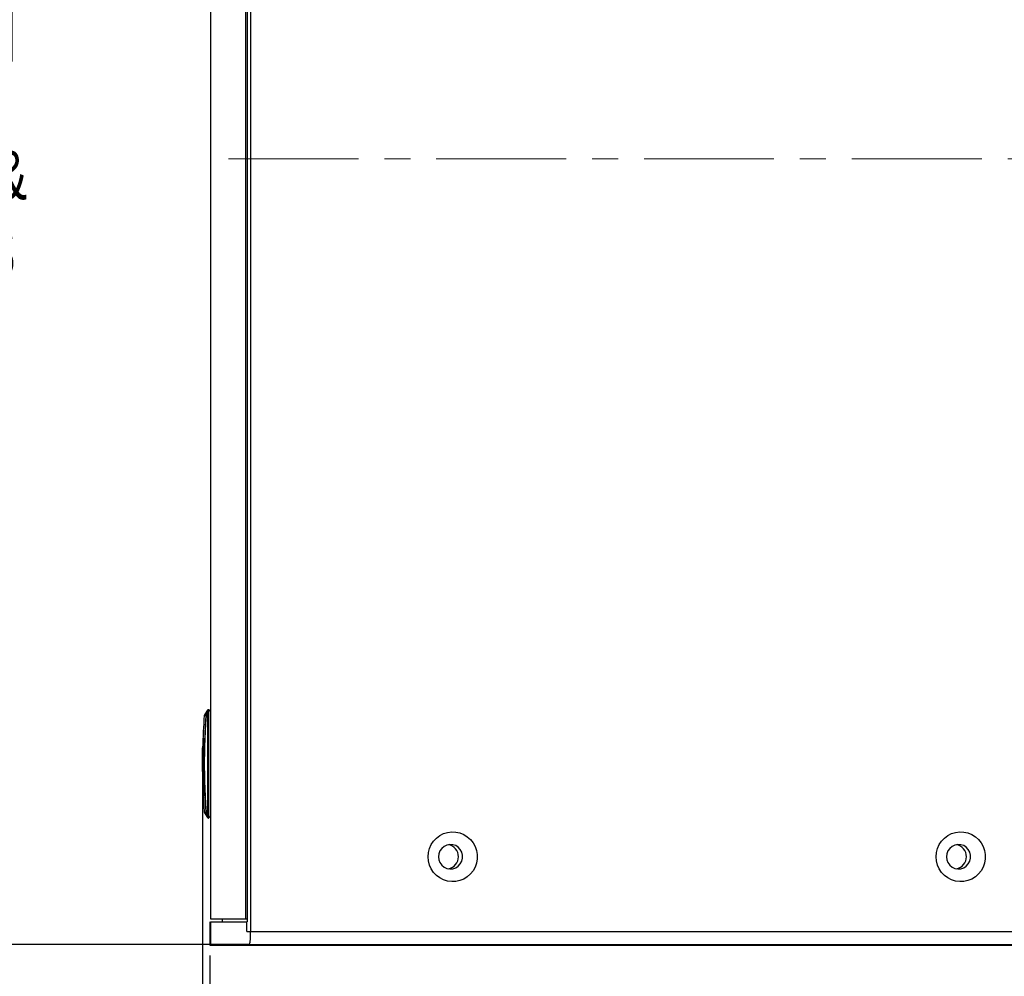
# Model space of a CAD drawing. Header units: millimetres. Extents: x 0 to 4205, y 0 to 2970.
# Tile 20 of 30: x 1754 to 2236, y 590 to 1058. Entities that reach past the tile are written whole.
import ezdxf

# ---------------------------------------------------------------- set-up
doc = ezdxf.new("R2010")
doc.units = ezdxf.units.MM
doc.header["$LTSCALE"] = 5
doc.linetypes.add('CENTERX2', pattern=[20.32, 12.7, -2.54, 2.54, -2.54])
doc.layers.add('SLD-0', color=7, linetype='Continuous')
doc.styles.add('SLDTEXTSTYLE0', font='TXT', dxfattribs={"width": 0.75})
doc.dimstyles.new('SLDDIMSTYLE0', dxfattribs={"dimtxt": 23.8125, "dimasz": 16, "dimexe": 0, "dimexo": 0.0625, "dimgap": 5.953125, "dimtad": 0, "dimtih": 1, "dimtoh": 1, "dimdec": 1, "dimrnd": 1e-09, "dimzin": 12, "dimdsep": 46, "dimtxsty": 'SLDTEXTSTYLE0', "dimsah": 1, "dimcen": 0.09, "dimadec": 0, "dimazin": 3, "dimtfac": 1, "dimtdec": 1, "dimtofl": 0, "dimtmove": 0, "dimatfit": 3, "dimfxl": 1, "dimfrac": 2, "dimtolj": 1, "dimtzin": 12, "dimarcsym": 0})

# ---------------------------------------------------------------- blocks, each defined once
blk = doc.blocks.new('_D_16')
at = {"layer": 'SLD-0', "color": 7, "transparency": 16777216}
for p, q in [((2564.35, 717.56), (2564.35, 355.01)), ((1843.77, 683.5), (1843.77, 355.01)), ((2155.86, 434.43), (2148.61, 434.43)), ((2148.61, 434.43), (2148.61, 396.59)), ((2235.01, 434.43), (2242.25, 434.43)), ((2242.25, 434.43), (2242.25, 396.59)), ((2148.61, 396.59), (2155.86, 396.59)), ((2242.25, 396.59), (2235.01, 396.59)), ((1843.77, 360.01), (2564.35, 360.01))]:
    blk.add_line(p, q, dxfattribs=at)
for points in [[(1843.77, 360.01), (1859.77, 357.26), (1859.77, 362.76)], [(2564.35, 360.01), (2548.35, 362.76), (2548.35, 357.26)]]:
    blk.add_solid(points, dxfattribs=at)
at = {"layer": 'SLD-0', "color": 7, "transparency": 16777216, "char_height": 23.812, "attachment_point": 1, "style": 'SLDTEXTSTYLE0'}
for s, insert in [('28.37', (2155.86, 427.29)), ('720.6', (2155.86, 390.71))]:
    blk.add_mtext(s, dxfattribs=dict(at, insert=insert))
blk = doc.blocks.new('_D_17')
at = {"layer": 'SLD-0', "color": 7, "transparency": 16777216}
for p, q in [((2528.13, 606.61), (2528.13, 450.94)), ((1847.47, 599.96), (1847.47, 450.94)), ((2155.86, 568.19), (2148.61, 568.19)), ((2148.61, 568.19), (2148.61, 530.36)), ((2235.01, 568.19), (2242.25, 568.19)), ((2242.25, 568.19), (2242.25, 530.36)), ((2148.61, 530.36), (2155.86, 530.36)), ((2242.25, 530.36), (2235.01, 530.36)), ((1847.47, 455.94), (2528.13, 455.94))]:
    blk.add_line(p, q, dxfattribs=at)
for points in [[(1847.47, 455.94), (1863.47, 453.19), (1863.47, 458.69)], [(2528.13, 455.94), (2512.13, 458.69), (2512.13, 453.19)]]:
    blk.add_solid(points, dxfattribs=at)
at = {"layer": 'SLD-0', "color": 7, "transparency": 16777216, "attachment_point": 1, "style": 'SLDTEXTSTYLE0'}
for s, insert, char_height in [('26.80', (2155.86, 561.05), 23.812), ('680.7', (2155.86, 524.47), 23.812), ('OUTDOOR MODELS', (2047.05, 486.64), 23.8125)]:
    blk.add_mtext(s, dxfattribs=dict(at, insert=insert, char_height=char_height))
blk = doc.blocks.new('_D_18')
at = {"layer": 'SLD-0', "color": 7, "transparency": 16777216}
for p, q in [((1861.57, 1373.82), (1698.77, 1373.82)), ((1703.77, 1373.82), (1703.77, 1079.86)), ((1664.19, 1075.03), (1656.95, 1075.03)), ((1656.95, 1075.03), (1656.95, 1037.19)), ((1743.35, 1075.03), (1750.59, 1075.03)), ((1750.59, 1075.03), (1750.59, 1037.19)), ((1656.95, 1037.19), (1664.19, 1037.19)), ((1750.59, 1037.19), (1743.35, 1037.19)), ((1703.77, 605.26), (1703.77, 924.94)), ((1861.57, 605.26), (1698.77, 605.26))]:
    blk.add_line(p, q, dxfattribs=at)
for points in [[(1703.77, 1373.82), (1701.02, 1357.82), (1706.52, 1357.82)], [(1703.77, 605.26), (1706.52, 621.26), (1701.02, 621.26)]]:
    blk.add_solid(points, dxfattribs=at)
at = {"layer": 'SLD-0', "color": 7, "transparency": 16777216, "char_height": 23.812, "attachment_point": 1, "style": 'SLDTEXTSTYLE0'}
for s, insert in [('30.26', (1664.19, 1067.89)), ('768.6', (1664.19, 1031.31)), ('STANDARD &', (1604.15, 993.47)), ('PI MODELS', (1622.41, 955.64))]:
    blk.add_mtext(s, dxfattribs=dict(at, insert=insert))

msp = doc.modelspace()

# ---------------------------------------------------------------- linework, layer by layer
at = {"color": 7, "linetype": 'Continuous', "lineweight": 25}
for p, q in [((1867.229951, 1367.465533), (1867.229951, 611.612356)), ((1865.654392, 1362.766541), (1865.654392, 616.311348)), ((1847.681148, 1361.194289), (1847.681148, 719.750292)), ((1864.799661, 1361.194289), (1864.799661, 617.8836)), ((1846.260799, 719.843365), (1844.74553, 717.581309)), ((1845.57314, 717.459447), (1845.596118, 717.595465)), ((1846.28023, 719.67063), (1845.596118, 717.595465)), ((1845.596118, 716.65097), (1846.28023, 718.452937)), ((1846.28023, 719.67063), (1846.288843, 719.629473)), ((1846.288843, 718.858457), (1846.28023, 718.452937)), ((1846.645577, 720.103896), (1846.828086, 720.179505)), ((1846.645577, 720.103896), (1846.814943, 720.175988)), ((1846.808655, 720.174319), (1846.828086, 720.179505)), ((1846.828086, 718.79781), (1846.808655, 718.44501)), ((1846.808655, 718.44501), (1846.808655, 668.858594)), ((1846.828086, 720.179505), (1846.919162, 720.203913)), ((1846.828086, 718.79781), (1846.919162, 718.79781)), ((1846.919162, 718.79781), (1846.919162, 720.203913)), ((1847.681148, 719.750292), (1846.919162, 719.750292)), ((1846.919162, 668.505795), (1846.919162, 718.79781)), ((1847.681148, 719.750292), (1847.681148, 667.553312)), ((1845.596088, 716.65097), (1845.57314, 716.654486)), ((1843.864841, 693.739898), (1844.269288, 705.744422)), ((1844.578815, 705.311722), (1844.09569, 693.651802)), ((1844.304664, 706.087), (1844.577921, 706.08697)), ((1843.790633, 696.092732), (1843.866212, 700.872875)), ((1843.950195, 700.872875), (1843.864841, 693.739898)), ((1843.779338, 693.651802), (1843.78512, 695.531643)), ((1844.152761, 678.549386), (1843.779338, 693.651802)), ((1843.779338, 693.651802), (1844.099356, 693.651802)), ((1843.864841, 693.739898), (1844.001634, 692.160881)), ((1844.09569, 693.651802), (1844.254775, 678.333677)), ((1844.259811, 677.987463), (1844.184739, 677.987463)), ((1844.74553, 669.722296), (1846.260799, 667.46024)), ((1845.57314, 670.649118), (1845.596118, 670.652635)), ((1845.596088, 669.708139), (1845.57314, 669.844157)), ((1846.28023, 668.850667), (1845.596118, 670.652635)), ((1845.596118, 669.708139), (1846.28023, 667.632974)), ((1846.28023, 668.850667), (1846.288843, 668.445147)), ((1846.288843, 667.674131), (1846.28023, 667.632974)), ((1846.625371, 667.205132), (1846.645577, 667.199738)), ((1846.814943, 667.127616), (1846.645577, 667.199738)), ((1846.645577, 667.199738), (1846.828086, 667.124099)), ((1846.808655, 667.129285), (1846.679551, 667.181469)), ((1846.808655, 668.858594), (1846.828086, 668.505795)), ((1846.828086, 668.505795), (1846.919162, 668.505795)), ((1846.828086, 667.124099), (1846.919162, 667.099691)), ((1846.919162, 667.099691), (1846.919162, 668.505795)), ((1847.681148, 667.553312), (1846.919162, 667.553312)), ((1847.681148, 667.553312), (1847.681148, 617.8836)), ((1847.681148, 617.8836), (1864.799661, 617.8836)), ((1853.359176, 617.8836), (1853.359176, 616.311348)), ((1864.799661, 617.8836), (1865.654392, 617.8836)), ((1847.77118, 616.311348), (1847.77118, 605.262346)), ((1847.77118, 616.311348), (1865.440679, 616.311348)), ((1865.440679, 611.612356), (1865.440679, 616.311348)), ((1865.440679, 616.311348), (1865.668965, 616.311348)), ((1865.440679, 611.612356), (1867.203785, 611.612356)), ((1867.203785, 611.612356), (2527.827752, 611.612356)), ((1867.229951, 611.612356), (2527.827752, 611.612356)), ((1866.56679, 605.262346), (1847.77118, 605.262346)), ((1866.56679, 605.262346), (2521.477772, 605.262346))]:
    msp.add_line(p, q, dxfattribs=at)
at = {"color": 8, "linetype": 'Continuous', "lineweight": 25}
for p, q in [((1843.889428, 701.433963), (1843.950851, 701.433963)), ((1843.78512, 695.531643), (1843.784256, 695.531643)), ((1844.184739, 677.987463), (1844.181014, 678.030319))]:
    msp.add_line(p, q, dxfattribs=at)
at = {"color": 7, "linetype": 'Continuous', "lineweight": 25, "flags": 128}
for points in [[(1846.682531, 720.128275), (1846.718533, 720.14401), (1846.808655, 720.174319)], [(1843.790633, 696.092732), (1843.795998, 696.092672), (1843.812866, 696.092553), (1843.840791, 696.092314), (1843.878997, 696.092016), (1843.926472, 696.091629), (1843.981934, 696.091212), (1844.043893, 696.090705), (1844.110651, 696.090169)], [(1954.179031, 648.188359), (1954.351736, 650.248802), (1954.864872, 652.249999), (1955.703718, 654.13431), (1956.844104, 655.847616), (1958.253218, 657.340533), (1959.890557, 658.570177), (1961.708991, 659.501172), (1963.656215, 660.106695), (1965.676216, 660.369373), (1967.710865, 660.281605), (1969.701646, 659.845925), (1971.591292, 659.074909), (1973.325429, 657.990671), (1974.854154, 656.624473), (1976.133523, 655.015565), (1977.126715, 653.210259), (1977.80515, 651.260472), (1978.149322, 649.222291), (1978.149322, 647.154398), (1977.80515, 645.116217), (1977.126715, 643.166459), (1976.133523, 641.361124), (1974.854154, 639.752216), (1973.325429, 638.386018), (1971.591292, 637.30178), (1969.701646, 636.530764), (1967.710865, 636.095084), (1965.676216, 636.007316), (1963.656215, 636.269993), (1961.708991, 636.875517), (1959.890557, 637.806512), (1958.253218, 639.036156), (1956.844104, 640.529073), (1955.703718, 642.242379), (1954.864872, 644.12669), (1954.351736, 646.127886), (1954.179031, 648.188359)], [(2202.619228, 648.188359), (2202.791935, 650.248802), (2203.305086, 652.249999), (2204.143919, 654.13431), (2205.284303, 655.847616), (2206.693431, 657.340533), (2208.330764, 658.570177), (2210.1492, 659.501172), (2212.096425, 660.106695), (2214.116422, 660.369373), (2216.151079, 660.281605), (2218.141862, 659.845925), (2220.0315, 659.074909), (2221.765632, 657.990671), (2223.29437, 656.624473), (2224.573735, 655.015565), (2225.566921, 653.210259), (2226.245356, 651.260472), (2226.589527, 649.222291), (2226.589527, 647.154398), (2226.245356, 645.116217), (2225.566921, 643.166459), (2224.573735, 641.361124), (2223.29437, 639.752216), (2221.765632, 638.386018), (2220.0315, 637.30178), (2218.141862, 636.530764), (2216.151079, 636.095084), (2214.116422, 636.007316), (2212.096425, 636.269993), (2210.1492, 636.875517), (2208.330764, 637.806512), (2206.693431, 639.036156), (2205.284303, 640.529073), (2204.143919, 642.242379), (2203.305086, 644.12669), (2202.791935, 646.127886), (2202.619228, 648.188359)], [(1959.206266, 648.188359), (1959.391726, 646.697588), (1959.936468, 645.300514), (1960.806248, 644.084907), (1961.946426, 643.12709), (1963.285369, 642.487324), (1964.738918, 642.205782), (1966.215772, 642.300136), (1967.623112, 642.764456), (1968.872515, 643.569566), (1969.885481, 644.66492), (1970.598368, 645.981646), (1970.966382, 647.437043), (1970.966382, 648.939646), (1970.598368, 650.395042), (1969.885481, 651.711769), (1968.872515, 652.807123), (1967.623112, 653.612233), (1966.215772, 654.076553), (1964.738918, 654.170907), (1963.285369, 653.889365), (1961.946426, 653.249598), (1960.806248, 652.291781), (1959.936468, 651.076175), (1959.391726, 649.679101), (1959.206266, 648.188359)], [(2207.646471, 648.188359), (2207.831935, 646.697588), (2208.376673, 645.300514), (2209.246459, 644.084907), (2210.386639, 643.12709), (2211.725572, 642.487324), (2213.179129, 642.205782), (2214.655976, 642.300136), (2216.063318, 642.764456), (2217.312728, 643.569566), (2218.325698, 644.66492), (2219.038581, 645.981646), (2219.406584, 647.437043), (2219.406584, 648.939646), (2219.038581, 650.395042), (2218.325698, 651.711769), (2217.312728, 652.807123), (2216.063318, 653.612233), (2214.655976, 654.076553), (2213.179129, 654.170907), (2211.725572, 653.889365), (2210.386639, 653.249598), (2209.246459, 652.291781), (2208.376673, 651.076175), (2207.831935, 649.679101), (2207.646471, 648.188359)]]:
    msp.add_lwpolyline(points, dxfattribs=at)
at = {"color": 7, "linetype": 'Continuous', "lineweight": 25}
for centre, radius, start, end in [((1847.703953, 795.739499), 77.299674, 268.94465366, 269.33637571), ((2149.343644, 693.651805), 305.569056, 175.55616603, 178.54060002), ((2149.343644, 693.651805), 305.569056, 179.64751822, 180), ((2149.343644, 693.651805), 305.569056, 180, 184.44356733), ((1962.997188, 648.226568), 5.964902, 359.63298201, 79.50086168), ((2211.437386, 648.226559), 5.964912, 359.63307226, 79.50079829), ((1962.997187, 648.150121), 5.964902, 280.49913939, 0.367301), ((2211.437386, 648.15013), 5.964913, 280.49920278, 0.36721075)]:
    msp.add_arc(centre, radius, start, end, dxfattribs=at)
at = {"color": 8, "linetype": 'Continuous', "lineweight": 25}
msp.add_arc((1844.616132, 678.009539), 0.431958, 137.48821549, 182.92943938, dxfattribs=at)
at = {"color": 7, "linetype": 'Continuous', "lineweight": 25}
for points, knots in [([(1844.822241, 717.697717), (1844.788179, 717.640003), (1844.720053, 717.524571), (1844.700778, 717.391929), (1844.69114, 717.325605)], [0, 0, 0, 0, 0.4999798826, 1, 1, 1, 1]), ([(1845.57314, 717.459447), (1845.576475, 717.459919), (1845.581555, 717.460637), (1845.590707, 717.461471), (1845.596581, 717.461927), (1845.602575, 717.462134), (1845.603325, 717.462129), (1845.603937, 717.462129), (1845.603879, 717.462129), (1845.603958, 717.462129), (1845.603956, 717.462129), (1845.604387, 717.462129), (1845.623946, 717.467125), (1845.633945, 717.459212), (1845.634392, 717.457412), (1845.6345, 717.456263), (1845.634512, 717.455647), (1845.634447, 717.454851), (1845.634363, 717.453117), (1845.633989, 717.448093), (1845.632633, 717.430283), (1845.6276, 717.362952), (1845.607327, 717.100997), (1845.588293, 716.852401), (1845.57314, 716.654486)], [0, 0, 0, 0, 0.0820881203, 0.1250180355, 0.2185645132, 0.2420717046, 0.2479963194, 0.2495029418, 0.2498905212, 0.2499953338, 0.250024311, 0.250037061, 0.4833789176, 0.495274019, 0.4985354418, 0.4995504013, 0.499923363, 0.5002413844, 0.5012024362, 0.5031059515, 0.5097553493, 0.5344661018, 0.6293761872, 1, 1, 1, 1]), ([(1845.596118, 716.65097), (1845.606807, 716.800335), (1845.622837, 717.024327), (1845.641362, 717.267223), (1845.653505, 717.378496), (1845.65479, 717.434431), (1845.653799, 717.485294), (1845.651276, 717.524958), (1845.653526, 717.560845), (1845.654239, 717.578138), (1845.654372, 717.585545), (1845.654523, 717.594274), (1845.64992, 717.609425), (1845.620566, 717.577694), (1845.605433, 717.588694), (1845.596118, 717.595465)], [0, 0, 0, 0, 0.2501541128, 0.3751369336, 0.406385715, 0.4375288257, 0.4686791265, 0.4999745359, 0.5312248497, 0.5526328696, 0.5589423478, 0.5624693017, 0.5936351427, 0.7498416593, 1, 1, 1, 1]), ([(1846.28023, 718.452937), (1846.274387, 717.2964), (1846.262739, 714.990965), (1846.255791, 711.537742), (1846.252271, 708.088504), (1846.251089, 704.660944), (1846.251152, 701.218631), (1846.251163, 697.731308), (1846.250668, 694.095985), (1846.250967, 687.839948), (1846.245836, 679.398609), (1846.2692, 672.233203), (1846.28023, 668.850667)], [0, 0, 0, 0, 0.06995459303, 0.1394470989, 0.20886011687, 0.27856875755, 0.34674648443, 0.41705011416, 0.48947982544, 0.56660782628, 0.79541080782, 1, 1, 1, 1]), ([(1846.694065, 720.143623), (1846.634485, 720.123336), (1846.513349, 720.082088), (1846.360281, 719.971953), (1846.287629, 719.873873), (1846.253706, 719.828076)], [0, 0, 0, 0, 0.3403498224, 0.6919913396, 1, 1, 1, 1]), ([(1846.808655, 720.174319), (1846.749831, 720.154014), (1846.630054, 720.112667), (1846.4762, 719.996043), (1846.351213, 719.84779), (1846.303675, 719.729144), (1846.28023, 719.67063)], [0, 0, 0, 0, 0.2445135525, 0.4978808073, 0.7523676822, 1, 1, 1, 1]), ([(1846.288843, 719.629473), (1846.293884, 719.61297), (1846.304231, 719.579098), (1846.302701, 719.398735), (1846.304163, 719.150573), (1846.293871, 718.954339), (1846.288843, 718.858457)], [0, 0, 0, 0, 0.2435828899, 0.4999224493, 0.7556599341, 1, 1, 1, 1]), ([(1846.288843, 718.858457), (1846.309681, 718.85512), (1846.352121, 718.848322), (1846.477794, 718.833396), (1846.638176, 718.816148), (1846.765536, 718.80385), (1846.828086, 718.79781)], [0, 0, 0, 0, 0.245448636, 0.4998865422, 0.7543833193, 1, 1, 1, 1]), ([(1846.828086, 720.179505), (1846.833231, 720.164286), (1846.841355, 720.140255), (1846.845038, 719.974502), (1846.846137, 719.786803), (1846.845027, 719.54922), (1846.841401, 719.222946), (1846.83325, 718.962711), (1846.828086, 718.79781)], [0, 0, 0, 0, 0.2263393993, 0.3573949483, 0.5000121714, 0.6424415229, 0.7734286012, 1, 1, 1, 1]), ([(1844.819976, 693.651802), (1844.850368, 697.48801), (1844.911158, 705.161214), (1845.367762, 712.820789), (1845.596088, 716.65097)], [0, 0, 0, 0, 0.4999485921, 1, 1, 1, 1]), ([(1845.57314, 716.654486), (1845.386491, 714.088224), (1845.11829, 710.400701), (1844.991848, 706.705756), (1844.953401, 705.582238)], [0, 0, 0, 0, 0.6959310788, 1, 1, 1, 1]), ([(1844.269259, 705.743945), (1844.274427, 705.726107), (1844.285016, 705.689565), (1844.356419, 705.637944), (1844.459847, 705.594977), (1844.546553, 705.578377), (1844.58865, 705.570317)], [0, 0, 0, 0, 0.2453878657, 0.5026863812, 0.7585431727, 1, 1, 1, 1]), ([(1844.269288, 705.744422), (1844.272277, 705.793513), (1844.278258, 705.89175), (1844.284615, 705.959597), (1844.287796, 705.99354)], [0, 0, 0, 0, 0.4997164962, 1, 1, 1, 1]), ([(1844.27814, 705.948807), (1844.276257, 705.905829), (1844.272629, 705.823025), (1844.283111, 705.738256), (1844.288153, 705.697484)], [0, 0, 0, 0, 0.5190235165, 1, 1, 1, 1]), ([(1844.304664, 706.087), (1844.307237, 706.039683), (1844.312537, 705.94222), (1844.381839, 705.808993), (1844.488219, 705.703051), (1844.57958, 705.668929), (1844.623936, 705.652363)], [0, 0, 0, 0, 0.2427494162, 0.5000144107, 0.7572529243, 1, 1, 1, 1]), ([(1844.577921, 706.08697), (1844.580558, 706.083725), (1844.585825, 706.077243), (1844.591508, 706.024836), (1844.595248, 705.94605), (1844.596595, 705.840559), (1844.595511, 705.717094), (1844.592062, 705.582054), (1844.586569, 705.442872), (1844.581423, 705.355752), (1844.578845, 705.31211)], [0, 0, 0, 0, 0.1251871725, 0.2500657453, 0.375041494, 0.4999939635, 0.6249102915, 0.7499131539, 0.8747196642, 1, 1, 1, 1]), ([(1844.591481, 705.952055), (1844.591138, 705.952259), (1844.590115, 705.952868), (1844.592789, 705.914673), (1844.593958, 705.839268), (1844.593269, 705.729796), (1844.590015, 705.598896), (1844.584882, 705.456655), (1844.580648, 705.367097), (1844.578517, 705.322034)], [0, 0, 0, 0, 0.0602109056, 0.1795176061, 0.3185558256, 0.4754599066, 0.6450991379, 0.8214215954, 1, 1, 1, 1]), ([(1843.866212, 700.872875), (1843.867928, 700.946796), (1843.87136, 701.094654), (1843.874945, 701.274168), (1843.876898, 701.3783), (1843.876882, 701.392696), (1843.876881, 701.393373)], [0, 0, 0, 0, 0.32797156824, 0.65600787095, 0.98383084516, 1, 1, 1, 1]), ([(1843.873722, 701.433963), (1843.876339, 701.3868), (1843.881543, 701.293021), (1843.930645, 701.21298), (1843.955053, 701.173193)], [0, 0, 0, 0, 0.5029160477, 1, 1, 1, 1]), ([(1843.950851, 701.433963), (1843.952302, 701.425521), (1843.955205, 701.408633), (1843.956321, 701.278842), (1843.954833, 701.093327), (1843.951741, 700.946354), (1843.950195, 700.872875)], [0, 0, 0, 0, 0.2500402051, 0.5001531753, 0.7501018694, 1, 1, 1, 1]), ([(1843.832684, 695.722199), (1843.821653, 695.703836), (1843.787008, 695.646165), (1843.783067, 695.578061), (1843.780381, 695.531643)], [0, 0, 0, 0, 0.31841269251, 1, 1, 1, 1]), ([(1843.784881, 695.57438), (1843.785466, 695.610295), (1843.786635, 695.68209), (1843.788771, 695.873444), (1843.790013, 696.019649), (1843.790633, 696.092732)], [0, 0, 0, 0, 0.3336088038, 0.6668988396, 1, 1, 1, 1]), ([(1844.693256, 693.651802), (1844.702604, 693.651802), (1844.721301, 693.651802), (1844.787084, 693.651802), (1844.819976, 693.651802)], [0, 0, 0, 0, 0.4999977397, 1, 1, 1, 1]), ([(1845.596118, 670.652635), (1845.366066, 674.482715), (1844.906005, 682.142165), (1844.84865, 689.815494), (1844.819976, 693.651802)], [0, 0, 0, 0, 0.50004647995, 1, 1, 1, 1]), ([(1844.955248, 681.672967), (1844.993185, 680.565578), (1845.119213, 676.886776), (1845.386389, 673.215365), (1845.57314, 670.649118)], [0, 0, 0, 0, 0.3010190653, 1, 1, 1, 1]), ([(1844.181014, 678.030319), (1844.178765, 678.066285), (1844.174265, 678.13823), (1844.163834, 678.329811), (1844.156453, 678.476188), (1844.152761, 678.549386)], [0, 0, 0, 0, 0.3332223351, 0.6665666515, 1, 1, 1, 1]), ([(1844.254775, 678.333677), (1844.256626, 678.284367), (1844.260321, 678.185927), (1844.262775, 678.076449), (1844.262997, 678.001209), (1844.260876, 677.992058), (1844.259811, 677.987463)], [0, 0, 0, 0, 0.25032240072, 0.49974119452, 0.74877910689, 1, 1, 1, 1]), ([(1844.69114, 669.977999), (1844.700778, 669.911676), (1844.720053, 669.779033), (1844.788179, 669.663601), (1844.822241, 669.605888)], [0, 0, 0, 0, 0.50002011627, 1, 1, 1, 1]), ([(1845.57314, 670.649118), (1845.576476, 670.605277), (1845.581557, 670.538507), (1845.590702, 670.421796), (1845.596607, 670.336294), (1845.60256, 670.270696), (1845.603333, 670.254132), (1845.603933, 670.249984), (1845.603881, 670.248898), (1845.603957, 670.248625), (1845.603956, 670.248545), (1845.604378, 670.12387), (1845.623964, 669.99299), (1845.633943, 669.86019), (1845.634393, 669.851704), (1845.6345, 669.849437), (1845.634512, 669.848769), (1845.634447, 669.848364), (1845.634363, 669.848235), (1845.633989, 669.847742), (1845.632634, 669.847061), (1845.627596, 669.844907), (1845.607334, 669.841285), (1845.588296, 669.842884), (1845.57314, 669.844157)], [0, 0, 0, 0, 0.08208484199, 0.12501606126, 0.21855821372, 0.24207008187, 0.24798431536, 0.24949209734, 0.24988199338, 0.24999480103, 0.25001334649, 0.25003192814, 0.48338140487, 0.49527921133, 0.49853262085, 0.49955407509, 0.49992703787, 0.50024387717, 0.5012036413, 0.50310706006, 0.50976181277, 0.53446238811, 0.62937744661, 1, 1, 1, 1]), ([(1845.596118, 669.708139), (1845.606807, 669.709083), (1845.622838, 669.710497), (1845.641362, 669.717189), (1845.653504, 669.701764), (1845.65479, 669.712806), (1845.653799, 669.738446), (1845.651276, 669.778557), (1845.653526, 669.814112), (1845.654238, 669.845287), (1845.654372, 669.862475), (1845.654523, 669.885412), (1845.649919, 670.000143), (1845.620568, 670.259968), (1845.605434, 670.503017), (1845.596118, 670.652635)], [0, 0, 0, 0, 0.2501573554, 0.3751437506, 0.40639206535, 0.43753334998, 0.46868399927, 0.49997586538, 0.53122476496, 0.55264261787, 0.55894077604, 0.56247199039, 0.59363283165, 0.74984647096, 1, 1, 1, 1]), ([(1846.253706, 667.475528), (1846.287632, 667.429745), (1846.3603, 667.331682), (1846.513332, 667.221506), (1846.634483, 667.180284), (1846.694065, 667.160011)], [0, 0, 0, 0, 0.3079761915, 0.6596598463, 1, 1, 1, 1]), ([(1846.808655, 668.858594), (1846.74983, 668.857819), (1846.630046, 668.856239), (1846.476206, 668.854054), (1846.351219, 668.852082), (1846.303676, 668.851134), (1846.28023, 668.850667)], [0, 0, 0, 0, 0.2445145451, 0.4979007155, 0.7523921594, 1, 1, 1, 1]), ([(1846.288843, 668.445147), (1846.309689, 668.44848), (1846.352142, 668.455268), (1846.47784, 668.470258), (1846.638227, 668.487441), (1846.765558, 668.49975), (1846.828086, 668.505795)], [0, 0, 0, 0, 0.2455273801, 0.4999993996, 0.7544685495, 1, 1, 1, 1]), ([(1846.288843, 668.445147), (1846.293884, 668.349522), (1846.304231, 668.153272), (1846.302701, 667.905376), (1846.304162, 667.725118), (1846.293871, 667.690867), (1846.288843, 667.674131)], [0, 0, 0, 0, 0.2435947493, 0.4999298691, 0.7556545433, 1, 1, 1, 1]), ([(1846.808655, 667.129285), (1846.74736, 667.146276), (1846.682289, 667.164315), (1846.629281, 667.203935), (1846.626205, 667.206234)], [0, 0, 0, 0, 0.9419713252, 1, 1, 1, 1]), ([(1846.828086, 668.505795), (1846.833231, 668.341064), (1846.841355, 668.08095), (1846.845038, 667.754606), (1846.846137, 667.516961), (1846.845027, 667.329255), (1846.841401, 667.163384), (1846.83325, 667.139337), (1846.828086, 667.124099)], [0, 0, 0, 0, 0.2263423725, 0.35740114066, 0.50001099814, 0.64244346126, 0.77343333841, 1, 1, 1, 1]), ([(1867.203785, 611.612356), (1867.196712, 610.899906), (1867.182567, 609.475037), (1867.072434, 607.575431), (1866.910893, 606.139268), (1866.731951, 605.372669), (1866.613971, 605.293862), (1866.56679, 605.262346)], [0, 0, 0, 0, 0.2139603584, 0.4279116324, 0.6421211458, 0.8568815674, 1, 1, 1, 1])]:
    msp.add_open_spline(points, degree=3, knots=knots, dxfattribs=at)
at = {"color": 8, "linetype": 'Continuous', "lineweight": 25}
for points, knots in [([(1844.693197, 717.327125), (1844.729766, 717.331016), (1844.802912, 717.338801), (1845.316378, 717.419229), (1845.57314, 717.459447)], [0, 0, 0, 0, 0.4999440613, 1, 1, 1, 1]), ([(1845.596118, 717.595465), (1845.594338, 717.595753), (1845.577458, 717.598484), (1845.464182, 717.6175), (1845.291744, 717.643329), (1845.11034, 717.665665), (1844.967139, 717.680025), (1844.869108, 717.68842), (1844.822112, 717.692778), (1844.822389, 717.692681), (1844.822479, 717.69265)], [0, 0, 0, 0, 0.0033090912, 0.0313879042, 0.2154974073, 0.3768557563, 0.5322942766, 0.7325362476, 0.9131509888, 1, 1, 1, 1]), ([(1846.251739, 719.829715), (1846.251734, 719.829493), (1846.251717, 719.828755), (1846.251409, 719.811932), (1846.250682, 719.767761), (1846.270435, 719.702827), (1846.28023, 719.67063)], [0, 0, 0, 0, 0.1254571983, 0.4176840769, 0.7112624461, 1, 1, 1, 1]), ([(1846.288843, 719.629473), (1846.309806, 719.692347), (1846.3525, 719.820395), (1846.47638, 719.986926), (1846.589179, 720.064907), (1846.645577, 720.103896)], [0, 0, 0, 0, 0.3254027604, 0.6627121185, 1, 1, 1, 1]), ([(1844.287796, 705.99354), (1844.290883, 706.020547), (1844.297101, 706.074929), (1844.302132, 706.082958), (1844.304664, 706.087)], [0, 0, 0, 0, 0.4966062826, 1, 1, 1, 1]), ([(1844.953401, 705.582238), (1844.892551, 704.156763), (1844.722882, 700.182101), (1844.704832, 696.203509), (1844.693256, 693.651802)], [0, 0, 0, 0, 0.35864063, 1, 1, 1, 1]), ([(1844.693256, 693.651802), (1844.704916, 691.100087), (1844.723168, 687.105352), (1844.893661, 683.114562), (1844.955248, 681.672967)], [0, 0, 0, 0, 0.638769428, 1, 1, 1, 1]), ([(1845.57314, 669.844157), (1845.331608, 669.873815), (1844.848545, 669.93313), (1844.623121, 670.046523), (1844.693157, 669.97649), (1844.693167, 669.97648)], [0, 0, 0, 0, 0.49996445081, 0.99992906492, 1, 1, 1, 1]), ([(1844.822509, 669.610954), (1844.821462, 669.61087), (1844.818798, 669.610658), (1844.833099, 669.611856), (1844.863384, 669.614403), (1844.922096, 669.619729), (1844.994968, 669.626908), (1845.067391, 669.633828), (1845.139824, 669.641871), (1845.229858, 669.652864), (1845.344786, 669.668442), (1845.456575, 669.685238), (1845.536809, 669.698125), (1845.578881, 669.705255), (1845.59176, 669.707414), (1845.596088, 669.708139)], [0, 0, 0, 0, 0.0524709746, 0.1334716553, 0.2500270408, 0.3750346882, 0.5000184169, 0.577157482, 0.637605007, 0.7336519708, 0.832822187, 0.9201632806, 0.9758911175, 0.991898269, 1, 1, 1, 1]), ([(1846.28023, 667.632974), (1846.27438, 667.616228), (1846.262719, 667.582844), (1846.25587, 667.545566), (1846.252338, 667.517375), (1846.2513, 667.497695), (1846.25149, 667.483957), (1846.251762, 667.476171), (1846.251738, 667.473069), (1846.251739, 667.473797), (1846.251739, 667.473889)], [0, 0, 0, 0, 0.1399132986, 0.2789185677, 0.4177695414, 0.5566879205, 0.6924720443, 0.8331740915, 0.9787952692, 1, 1, 1, 1]), ([(1846.626205, 667.206234), (1846.575643, 667.239711), (1846.471302, 667.308795), (1846.351142, 667.457321), (1846.303618, 667.575041), (1846.28023, 667.632974)], [0, 0, 0, 0, 0.3231734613, 0.6669159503, 1, 1, 1, 1]), ([(1846.288843, 667.674131), (1846.309626, 667.610969), (1846.351956, 667.482326), (1846.478504, 667.320663), (1846.584448, 667.2303), (1846.645557, 667.199748), (1846.645577, 667.199738)], [0, 0, 0, 0, 0.3253059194, 0.6625595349, 0.9998902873, 1, 1, 1, 1])]:
    msp.add_open_spline(points, degree=3, knots=knots, dxfattribs=at)
at = {"layer": 'SLD-0', "color": 7, "linetype": 'CENTERX2', "lineweight": 18}
msp.add_line((1856.566784, 989.538945), (2531.477762, 989.538945), dxfattribs=at)
at = {"layer": 'SLD-0', "color": 7}
for p, q in [((1843.774589, 699.419631), (1843.774589, 688.495899)), ((1847.471176, 616.311345), (1847.471176, 604.962345)), ((1847.471176, 604.962345), (2521.477762, 604.962345))]:
    msp.add_line(p, q, dxfattribs=at)

# ---------------------------------------------------------------- dimensions: what is measured, and where the dimension line sits
dim = msp.add_linear_dim(base=(1703.769424, 1373.815545), p1=(1866.566784, 605.262345), p2=(1866.566784, 1373.815545), angle=90, text='<>\\PSTANDARD &\\PPI MODELS', dimstyle='SLDDIMSTYLE0', dxfattribs=at)
dim.commit()
dim.dimension.update_dxf_attribs({"geometry": '_D_18', "text_midpoint": (1703.769424, 1002.400004), "dimtype": 160})
dim = msp.add_linear_dim(base=(2564.352962, 399.634503), p1=(1843.774589, 688.495899), p2=(2564.352962, 722.559545), dimstyle='SLDDIMSTYLE0', dxfattribs=at)
dim.commit()
dim.dimension.update_dxf_attribs({"geometry": '_D_16', "text_midpoint": (2195.434485, 399.634503), "dimtype": 160})
dim = msp.add_linear_dim(base=(2528.127762, 514.480105), p1=(1847.471176, 604.962345), p2=(2528.127762, 611.612345), text='<>\\POUTDOOR MODELS', dimstyle='SLDDIMSTYLE0', dxfattribs=at)
dim.commit()
dim.dimension.update_dxf_attribs({"geometry": '_D_17', "text_midpoint": (2195.434485, 514.480105), "dimtype": 160})

doc.saveas('drawing.dxf')
